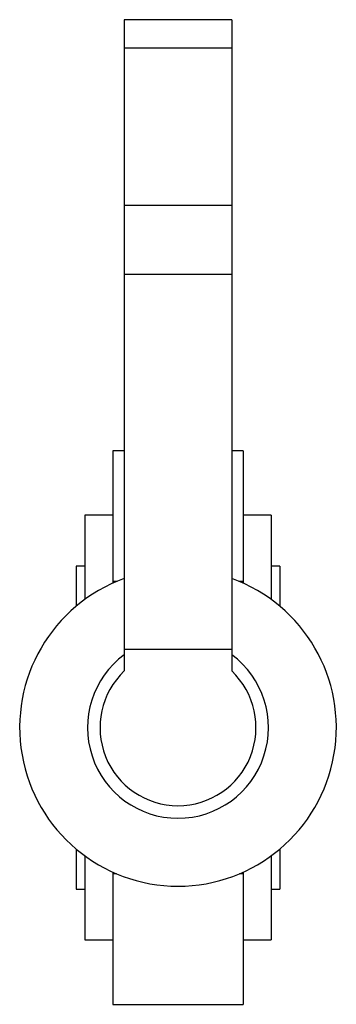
# Paper-space layout '_Superiore' of a CAD drawing. Header units: millimetres. Extents: x -28 to 28, y -49 to 125.
import ezdxf

# ---------------------------------------------------------------- set-up
doc = ezdxf.new("R2010")
doc.units = ezdxf.units.MM

psp = doc.layouts.new('_Superiore')

# ---------------------------------------------------------------- linework, layer by layer
at = {"color": 7, "linetype": 'Continuous', "lineweight": 25}
for p, q in [((-9.5, 125), (-9.5, 10)), ((9.5, 125), (-9.5, 125)), ((9.5, 125), (9.5, 10)), ((9.5, 120), (-9.5, 120)), ((9.5, 92.2), (-9.5, 92.2)), ((9.5, 80), (-9.5, 80)), ((-9.5, 48.86), (-11.5, 48.86)), ((-11.5, 48.86), (-11.5, 25.53)), ((11.5, 48.86), (9.5, 48.86)), ((11.5, 48.86), (11.5, 25.53)), ((-11.5, 37.5), (-16.5, 37.5)), ((-16.5, 37.5), (-16.5, 22.62)), ((16.5, 37.5), (11.5, 37.5)), ((16.5, 37.5), (16.5, 22.62)), ((-16.5, 28.5), (-18, 28.5)), ((-18, 28.5), (-18, 21.45)), ((18, 28.5), (16.5, 28.5)), ((18, 28.5), (18, 21.45)), ((9.5, 13.79), (-9.5, 13.79)), ((-18, -21.45), (-18, -28.5)), ((18, -21.45), (18, -28.5)), ((-16.5, -22.62), (-16.5, -37.5)), ((16.5, -22.62), (16.5, -37.5)), ((-11.5, -25.53), (-11.5, -48.86)), ((11.5, -25.53), (11.5, -48.86)), ((-18, -28.5), (-16.5, -28.5)), ((16.5, -28.5), (18, -28.5)), ((-16.5, -37.5), (-11.5, -37.5)), ((11.5, -37.5), (16.5, -37.5)), ((-11.5, -48.86), (11.5, -48.86))]:
    psp.add_line(p, q, dxfattribs=at)
at = {"color": 8, "linetype": 'Continuous', "lineweight": 25}
for p, q in [((-10.86, 25.81), (-11.5, 25.81)), ((11.5, 25.81), (10.86, 25.81)), ((-10.86, -25.81), (-11.5, -25.81)), ((11.5, -25.81), (10.86, -25.81))]:
    psp.add_line(p, q, dxfattribs=at)
at = {"color": 7, "linetype": 'Continuous', "lineweight": 25}
for radius, start, end in [(28, 109.8334, 70.1666), (16, 126.4236, 53.5764), (13.79, 133.5324, 46.4676)]:
    psp.add_arc((0, 0), radius, start, end, dxfattribs=at)

doc.saveas('drawing.dxf')
